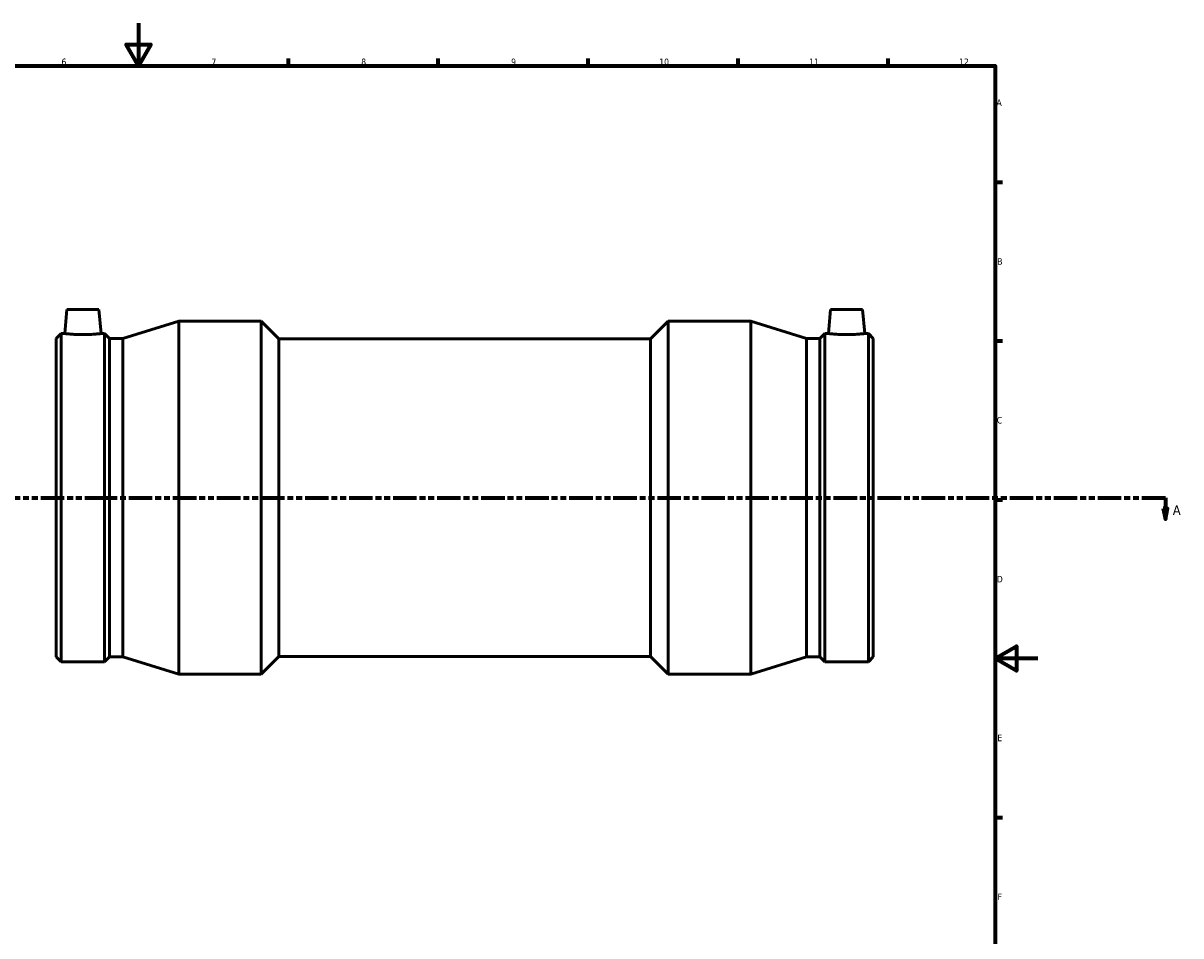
# Model space of a CAD drawing. Header units: millimetres. Extents: x -207 to 1570, y -259 to 1608.
# Tile 3 of 7: x 367 to 908, y 167 to 594. Entities that reach past the tile are written whole.
import ezdxf

# ---------------------------------------------------------------- set-up
doc = ezdxf.new("R2010")
doc.units = ezdxf.units.MM
doc.linetypes.add('DOUBLE_DASH_CHAIN', pattern=[1.2403, 0.6614, -0.0827, 0.1654, -0.0827, 0.1654, -0.0827])
for name, color, linetype, lineweight in [('Border (ANSI)', 7, 'Continuous', 70), ('Section Line (ANSI)', 7, 'DOUBLE_DASH_CHAIN', 70), ('Visible (ANSI)', 7, 'Continuous', 50)]:
    doc.layers.add(name, color=color, linetype=linetype, lineweight=lineweight)
doc.styles.add('Label Text (ANSI)', font='tahoma.ttf')
doc.styles.add('Note Text (ANSI)', font='tahoma.ttf')

# ---------------------------------------------------------------- blocks, each defined once
blk = doc.blocks.new('Borders Default Border')
at = {"layer": 'Border (ANSI)'}
for p, q in [((490.58, 574), (490.58, 577.45)), ((560.67, 574), (560.67, 577.45)), ((630.75, 574), (630.75, 577.45)), ((700.83, 574), (700.83, 577.45)), ((770.92, 574), (770.92, 577.45)), ((821, 519.75), (824.45, 519.75)), ((821, 445.5), (824.45, 445.5)), ((821, 371.25), (824.45, 371.25)), ((821, 222.75), (824.45, 222.75))]:
    blk.add_line(p, q, dxfattribs=at)
at = {"layer": 'Border (ANSI)', "flags": 128}
for points in [[(420.5, 594), (420.5, 574), (414.73, 584), (426.27, 584), (420.5, 574)], [(20, 20), (20, 574), (821, 574), (821, 20), (20, 20)], [(841, 297), (821, 297), (831, 302.77), (831, 291.23), (821, 297)]]:
    blk.add_lwpolyline(points, dxfattribs=at)
at = {"layer": 'Border (ANSI)', "color": 230, "true_color": 0xff0080, "attachment_point": 7, "style": 'Note Text (ANSI)'}
for s, insert, char_height in [('6', (384.49, 574.34), 3.05), ('7', (454.6, 574.4), 3.05), ('8', (524.63, 574.33), 3.05), ('9', (594.7, 574.34), 3.05), ('10', (663.96, 574.34), 3.048), ('11', (734.04, 574.4), 3.048), ('12', (804.13, 574.4), 3.048), ('A', (821.63, 555.35), 3.05), ('B', (821.99, 481.1), 3.05), ('C', (821.8, 406.8), 3.05), ('D', (821.81, 332.6), 3.05), ('E', (822.05, 258.35), 3.05), ('F', (822.14, 184.1), 3.05)]:
    blk.add_mtext(s, dxfattribs=dict(at, insert=insert, char_height=char_height))
blk = doc.blocks.new('2dTransSection0')
at = {"layer": 'Section Line (ANSI)', "linetype": 'DOUBLE_DASH_CHAIN', "ltscale": 16.602882}
blk.add_line((251.23, 372.18), (900.59, 372.18), dxfattribs=at)
at = {"layer": 'Section Line (ANSI)', "linetype": 'Continuous'}
for p, q in [((889.6, 372.18), (900.59, 372.18)), ((900.59, 372.18), (900.59, 367.18)), ((899.59, 367.18), (900.59, 362.18)), ((901.59, 367.18), (899.59, 367.18)), ((900.59, 367.18), (900.59, 362.18)), ((900.59, 362.18), (901.59, 367.18))]:
    blk.add_line(p, q, dxfattribs=at)
at = {"layer": 'Section Line (ANSI)', "linetype": 'Continuous', "flags": 128}
blk.add_lwpolyline([(899.59, 367.18), (900.59, 362.18), (901.59, 367.18), (899.59, 367.18)], dxfattribs=at)
at = {"layer": 'Section Line (ANSI)'}
blk.add_solid([(899.59, 367.18), (900.59, 362.18), (901.59, 367.18), (899.59, 367.18)], dxfattribs=at)
at = {"layer": 'Section Line (ANSI)', "insert": (904.06, 364.11), "char_height": 4.57, "attachment_point": 7, "style": 'Label Text (ANSI)'}
blk.add_mtext('A', dxfattribs=at)

msp = doc.modelspace()

# ---------------------------------------------------------------- linework, layer by layer
at = {"layer": 'Visible (ANSI)'}
for p, q in [((387.001, 460.177), (386.015, 448.902)), ((387.001, 460.177), (402.001, 460.177)), ((402.001, 460.177), (402.988, 448.902)), ((744.061, 460.177), (743.075, 448.902)), ((759.061, 460.177), (744.061, 460.177)), ((759.061, 460.177), (760.048, 448.902)), ((413.206, 446.601), (439.331, 454.677)), ((439.331, 289.677), (439.331, 454.677)), ((439.331, 454.677), (477.876, 454.677)), ((477.876, 289.677), (477.876, 454.677)), ((486.126, 446.427), (477.876, 454.677)), ((659.936, 446.427), (668.186, 454.677)), ((668.186, 289.677), (668.186, 454.677)), ((668.186, 454.677), (706.731, 454.677)), ((706.731, 289.677), (706.731, 454.677)), ((732.856, 446.601), (706.731, 454.677)), ((382.031, 446.601), (384.333, 448.902)), ((382.031, 297.754), (382.031, 446.601)), ((384.333, 295.452), (384.333, 448.902)), ((384.333, 448.902), (386.015, 448.902)), ((402.988, 448.902), (404.669, 448.902)), ((404.669, 295.452), (404.669, 448.902)), ((406.971, 446.601), (404.669, 448.902)), ((406.971, 297.754), (406.971, 446.601)), ((406.971, 446.601), (413.206, 446.601)), ((413.206, 297.754), (413.206, 446.601)), ((486.126, 297.927), (486.126, 446.427)), ((486.126, 446.427), (659.936, 446.427)), ((659.936, 297.927), (659.936, 446.427)), ((732.856, 297.754), (732.856, 446.601)), ((732.856, 446.601), (739.091, 446.601)), ((739.091, 446.601), (741.393, 448.902)), ((739.091, 297.754), (739.091, 446.601)), ((741.393, 295.452), (741.393, 448.902)), ((741.393, 448.902), (743.075, 448.902)), ((760.048, 448.902), (761.729, 448.902)), ((761.729, 295.452), (761.729, 448.902)), ((764.031, 446.601), (761.729, 448.902)), ((764.031, 297.754), (764.031, 446.601)), ((382.031, 297.754), (384.333, 295.452)), ((406.971, 297.754), (404.669, 295.452)), ((406.971, 297.754), (413.206, 297.754)), ((413.206, 297.754), (439.331, 289.677)), ((486.126, 297.927), (477.876, 289.677)), ((486.126, 297.927), (659.936, 297.927)), ((659.936, 297.927), (668.186, 289.677)), ((732.856, 297.754), (706.731, 289.677)), ((732.856, 297.754), (739.091, 297.754)), ((739.091, 297.754), (741.393, 295.452)), ((764.031, 297.754), (761.729, 295.452)), ((384.333, 295.452), (404.669, 295.452)), ((741.393, 295.452), (761.729, 295.452)), ((439.331, 289.677), (477.876, 289.677)), ((668.186, 289.677), (706.731, 289.677))]:
    msp.add_line(p, q, dxfattribs=at)
for points, knots in [([(402.988, 448.902), (402.988, 448.902), (402.776, 448.878), (401.913, 448.789), (401.262, 448.725), (399.759, 448.606), (398.805, 448.542), (396.711, 448.452), (395.571, 448.427), (393.431, 448.427), (392.292, 448.452), (390.198, 448.542), (389.244, 448.606), (387.74, 448.725), (387.09, 448.789), (386.227, 448.878), (386.015, 448.902), (386.015, 448.902)], [1.2829671, 1.2829671, 1.2829671, 1.2829671, 1.6035276, 1.6035276, 1.9240882, 1.9240882, 2.2450112, 2.2450112, 2.5659341, 2.5659341, 2.8868571, 2.8868571, 3.20778, 3.20778, 3.5283406, 3.5283406, 3.8489012, 3.8489012, 3.8489012, 3.8489012]), ([(751.561, 448.427), (750.491, 448.427), (749.352, 448.452), (747.258, 448.542), (746.304, 448.606), (744.8, 448.725), (744.15, 448.789), (743.287, 448.878), (743.075, 448.902), (743.075, 448.902)], [0, 0, 0, 0, 0.320923, 0.320923, 0.6418459, 0.6418459, 0.9624065, 0.9624065, 1.2829671, 1.2829671, 1.2829671, 1.2829671]), ([(760.048, 448.902), (760.048, 448.902), (759.836, 448.878), (758.973, 448.789), (758.322, 448.725), (756.819, 448.606), (755.865, 448.542), (753.771, 448.452), (752.631, 448.427), (751.561, 448.427)], [3.8489012, 3.8489012, 3.8489012, 3.8489012, 4.1694617, 4.1694617, 4.4900223, 4.4900223, 4.8109453, 4.8109453, 5.1318682, 5.1318682, 5.1318682, 5.1318682])]:
    msp.add_open_spline(points, degree=3, knots=knots, dxfattribs=at)

# ---------------------------------------------------------------- block references
msp.add_blockref('Borders Default Border', (0, 0))
at = {"layer": 'Section Line (ANSI)'}
msp.add_blockref('2dTransSection0', (0, 0), dxfattribs=at)

doc.saveas('drawing.dxf')
